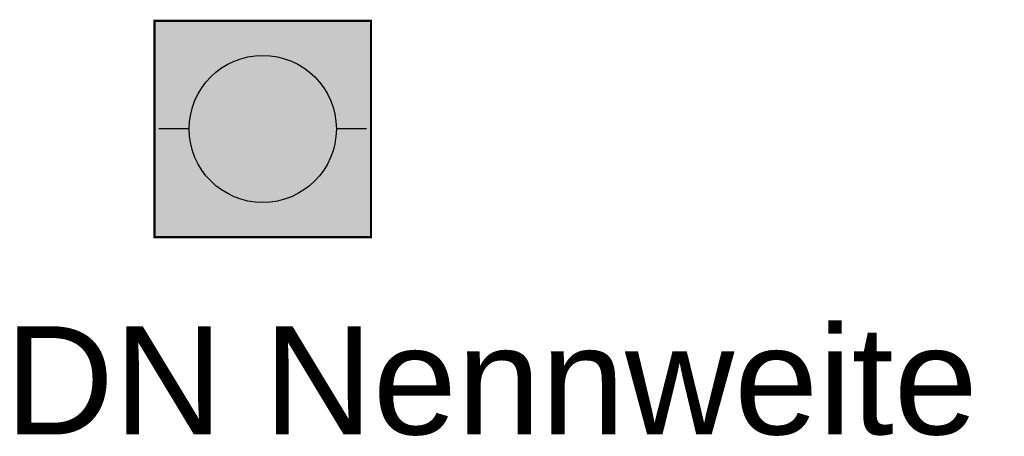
# Model space of a CAD drawing. Extents: x -4.1 to 41.4, y 51.5 to 70.7.
import ezdxf

# ---------------------------------------------------------------- set-up
doc = ezdxf.new("R2010")
doc.units = 0
doc.header["$MEASUREMENT"] = 0
for name, color, linetype in [('FP_1_7', 18, 'Continuous'), ('FP_Hinter_weiss', 255, 'Continuous'), ('FW-Rettunssymbole', 7, 'Continuous')]:
    doc.layers.add(name, color=color, linetype=linetype)
doc.styles.add('HELV', font='HELV.SHX')

# ---------------------------------------------------------------- blocks, each defined once
blk = doc.blocks.new('*U0')
at = {"linetype": 'Continuous'}
for points in [[(3.3, 7.944), (3.837, 1.805), (3.837, 8.195)], [(3.837, 8.195), (4.41, 1.652), (4.41, 8.348)], [(4.41, 1.652), (3.837, 8.195), (3.837, 1.805)], [(4.41, 8.348), (5, 1.6), (5, 8.4)], [(5, 1.6), (4.41, 8.348), (4.41, 1.652)], [(5.59, 1.652), (5, 8.4), (5, 1.6)], [(5, 8.4), (5.59, 1.652), (5.59, 8.348)], [(6.163, 1.805), (5.59, 8.348), (5.59, 1.652)], [(5.59, 8.348), (6.163, 1.805), (6.163, 8.195)], [(6.7, 2.056), (6.163, 8.195), (6.163, 1.805)], [(6.163, 8.195), (6.7, 2.056), (6.7, 7.944)], [(2.815, 7.605), (3.3, 2.056), (3.3, 7.944)], [(3.837, 1.805), (3.3, 7.944), (3.3, 2.056)], [(7.185, 2.395), (6.7, 7.944), (6.7, 2.056)], [(6.7, 7.944), (7.185, 2.395), (7.185, 7.605)], [(2.395, 7.185), (2.815, 2.395), (2.815, 7.605)], [(3.3, 2.056), (2.815, 7.605), (2.815, 2.395)], [(7.605, 2.815), (7.185, 7.605), (7.185, 2.395)], [(7.185, 7.605), (7.605, 2.815), (7.605, 7.185)], [(2.056, 6.7), (2.395, 2.815), (2.395, 7.185)], [(2.815, 2.395), (2.395, 7.185), (2.395, 2.815)], [(7.944, 3.3), (7.605, 7.185), (7.605, 2.815)], [(7.605, 7.185), (7.944, 3.3), (7.944, 6.7)], [(1.805, 6.163), (2.056, 3.3), (2.056, 6.7)], [(2.395, 2.815), (2.056, 6.7), (2.056, 3.3)], [(8.195, 3.837), (7.944, 6.7), (7.944, 3.3)], [(7.944, 6.7), (8.195, 3.837), (8.195, 6.163)], [(1.652, 5.59), (1.805, 3.837), (1.805, 6.163)], [(2.056, 3.3), (1.805, 6.163), (1.805, 3.837)], [(8.348, 4.41), (8.195, 6.163), (8.195, 3.837)], [(8.195, 6.163), (8.348, 4.41), (8.348, 5.59)], [(1.6, 5), (1.652, 4.41), (1.652, 5.59)], [(1.805, 3.837), (1.652, 5.59), (1.652, 4.41)], [(8.4, 5), (8.348, 5.59), (8.348, 4.41)]]:
    blk.add_solid(points, dxfattribs=at)

msp = doc.modelspace()

# ---------------------------------------------------------------- linework, layer by layer
at = {"layer": 'FP_1_7'}
for p, q in [((3.715, 65.683), (2.315, 65.683)), ((11.915, 65.683), (10.515, 65.683))]:
    msp.add_line(p, q, dxfattribs=at)
at = {"layer": 'FP_1_7', "const_width": 0.1}
msp.add_lwpolyline([(12.115, 70.683), (2.115, 70.683), (2.115, 60.683), (12.115, 60.683)], close=True, dxfattribs=at)
at = {"layer": 'FP_1_7'}
msp.add_circle((7.115, 65.683), 3.4, dxfattribs=at)
at = {"layer": 'FP_Hinter_weiss'}
msp.add_solid([(2.115, 70.683), (12.115, 70.683), (2.115, 60.683), (12.115, 60.683)], dxfattribs=at)

# ---------------------------------------------------------------- block references
at = {"layer": 'FP_1_7', "linetype": 'Continuous', "rotation": 180}
msp.add_blockref('*U0', (12.115, 70.683), dxfattribs=at)

# ---------------------------------------------------------------- texts
at = {"layer": 'FP_1_7', "color": 3, "style": 'HELV', "flags": 8}
msp.add_attdef('Nennweite', (7.157, 51.565), '200', height=5, dxfattribs=at)
at = {"layer": 'FW-Rettunssymbole', "color": 3, "style": 'HELV'}
msp.add_text('DN ', height=5, dxfattribs=at).set_placement((-4.805, 51.565))

doc.saveas('drawing.dxf')
